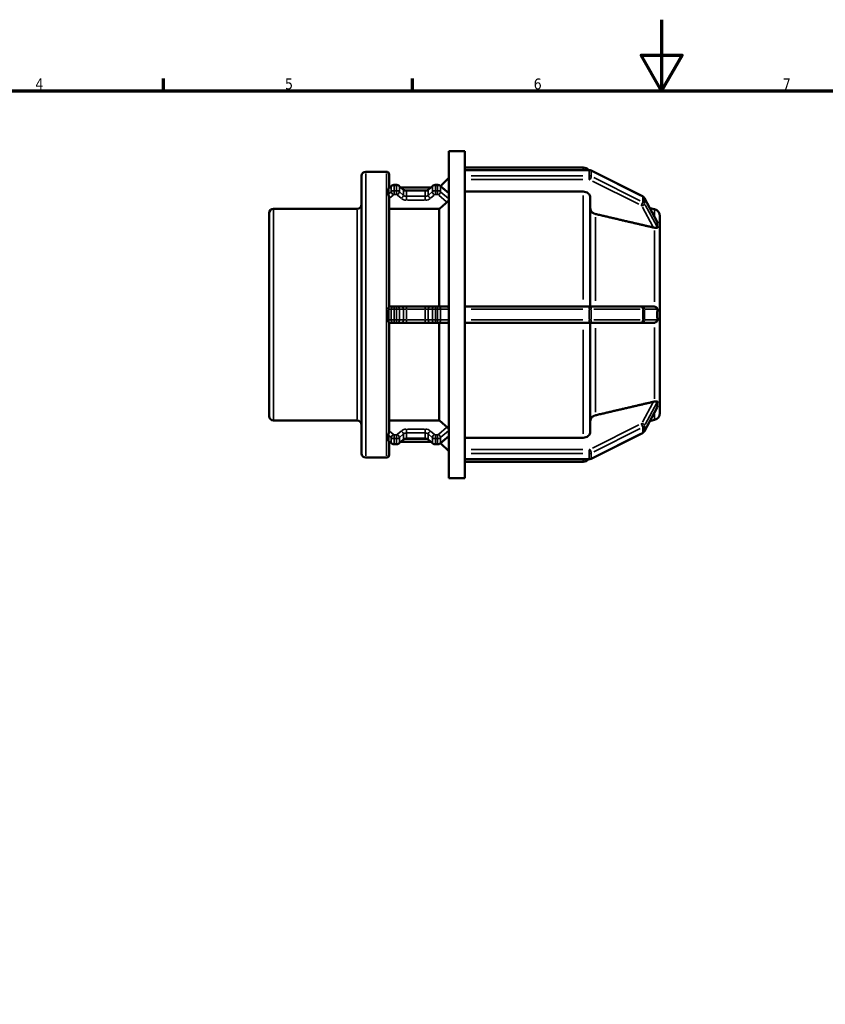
# Model space of a CAD drawing. Header units: millimetres. Extents: x 0 to 903, y 0 to 594.
# Tile 5 of 9: x 240 to 467, y 317 to 594. Entities that reach past the tile are written whole.
import ezdxf

# ---------------------------------------------------------------- set-up
doc = ezdxf.new("R2010")
doc.units = ezdxf.units.MM
for name, color, linetype, lineweight in [('Border (ANSI)', 7, 'Continuous', 70), ('Visible (ANSI)', 7, 'Continuous', 50), ('Visible Narrow (ANSI)', 7, 'Continuous', 35)]:
    doc.layers.add(name, color=color, linetype=linetype, lineweight=lineweight)
doc.styles.add('Note Text (ANSI)', font='tahoma.ttf')

# ---------------------------------------------------------------- blocks, each defined once
blk = doc.blocks.new('Borders Default Border')
at = {"layer": 'Border (ANSI)'}
for p, q in [((280.33, 574), (280.33, 577.45)), ((350.42, 574), (350.42, 577.45))]:
    blk.add_line(p, q, dxfattribs=at)
at = {"layer": 'Border (ANSI)', "flags": 128}
for points in [[(420.5, 594), (420.5, 574), (414.73, 584), (426.27, 584), (420.5, 574)], [(20, 20), (20, 574), (821, 574), (821, 20), (20, 20)]]:
    blk.add_lwpolyline(points, dxfattribs=at)
at = {"layer": 'Border (ANSI)', "char_height": 3.05, "attachment_point": 7, "style": 'Note Text (ANSI)'}
for s, insert in [('4', (244.23, 574.4)), ('5', (314.48, 574.34)), ('6', (384.49, 574.34)), ('7', (454.6, 574.4))]:
    blk.add_mtext(s, dxfattribs=dict(at, insert=insert))

msp = doc.modelspace()

# ---------------------------------------------------------------- linework, layer by layer
at = {"layer": 'Visible (ANSI)'}
for p, q in [((360.63, 464.982), (360.63, 556.982)), ((360.63, 556.982), (365.13, 556.982)), ((365.13, 551.654), (365.13, 556.982)), ((365.13, 552.382), (398.428, 552.382)), ((365.13, 551.677), (400.106, 551.677)), ((365.13, 551.569), (365.13, 551.654)), ((365.13, 550.819), (365.13, 551.569)), ((400.664, 551.546), (415.162, 544.297)), ((336.03, 471.943), (336.03, 550.022)), ((337.23, 551.222), (343.03, 551.222)), ((343.83, 550.422), (343.83, 546.659)), ((358.312, 547.133), (360.63, 549.451)), ((365.13, 550.069), (365.13, 550.819)), ((365.13, 549.929), (365.13, 550.069)), ((365.13, 512.708), (365.13, 549.929)), ((343.617, 546.475), (344.44, 547.188)), ((343.83, 546.751), (343.936, 546.751)), ((345.247, 547.485), (345.857, 547.485)), ((346.664, 547.188), (347.801, 546.203)), ((347.169, 546.751), (355.52, 546.751)), ((354.888, 546.203), (356.025, 547.188)), ((356.832, 547.485), (357.442, 547.485)), ((358.248, 547.188), (360.609, 545.143)), ((343.83, 543.942), (343.83, 513.26)), ((348.692, 545.891), (353.997, 545.891)), ((398.428, 545.63), (365.13, 545.63)), ((400.428, 543.896), (400.428, 513.282)), ((415.669, 543.811), (419.301, 537.123)), ((311.23, 540.789), (334.83, 540.789)), ((357.93, 540.745), (343.83, 540.745)), ((357.93, 513.282), (357.93, 540.745)), ((418.548, 540.627), (417.202, 540.988)), ((310.03, 482.375), (310.03, 539.589)), ((420.03, 538.695), (420.03, 536.132)), ((420.027, 536.137), (420.03, 536.132)), ((420.03, 536.132), (420.03, 534.982)), ((420.03, 534.982), (420.03, 533.832)), ((420.03, 533.832), (420.027, 533.837)), ((420.028, 533.83), (420.03, 533.832)), ((420.03, 533.832), (420.03, 513.282)), ((344.964, 513.282), (343.83, 513.282)), ((344.964, 513.282), (345.247, 513.282)), ((345.857, 513.282), (345.247, 513.282)), ((345.857, 513.282), (346.14, 513.282)), ((347.277, 513.282), (346.14, 513.282)), ((348.692, 513.282), (347.277, 513.282)), ((353.997, 513.282), (348.692, 513.282)), ((355.412, 513.282), (353.997, 513.282)), ((356.549, 513.282), (355.412, 513.282)), ((356.549, 513.282), (356.832, 513.282)), ((357.442, 513.282), (356.832, 513.282)), ((357.442, 513.282), (357.725, 513.282)), ((360.099, 513.282), (357.725, 513.282)), ((400.106, 513.282), (365.13, 513.282)), ((365.13, 512.482), (365.13, 512.708)), ((400.106, 513.282), (400.306, 513.282)), ((414.804, 513.282), (400.306, 513.282)), ((414.804, 513.282), (414.966, 513.282)), ((418.241, 513.282), (414.966, 513.282)), ((420.027, 513.282), (420.03, 513.282)), ((420.03, 513.282), (420.03, 510.982)), ((365.13, 510.982), (365.13, 512.482)), ((365.13, 509.482), (365.13, 510.982)), ((420.03, 510.982), (420.03, 508.682)), ((343.83, 508.705), (343.83, 478.023)), ((343.83, 508.682), (344.964, 508.682)), ((345.247, 508.682), (344.964, 508.682)), ((345.247, 508.682), (345.857, 508.682)), ((346.14, 508.682), (345.857, 508.682)), ((346.14, 508.682), (347.277, 508.682)), ((347.277, 508.682), (348.692, 508.682)), ((348.692, 508.682), (353.997, 508.682)), ((353.997, 508.682), (355.412, 508.682)), ((355.412, 508.682), (356.549, 508.682)), ((356.832, 508.682), (356.549, 508.682)), ((356.832, 508.682), (357.442, 508.682)), ((357.725, 508.682), (357.442, 508.682)), ((357.725, 508.682), (360.099, 508.682)), ((357.93, 481.22), (357.93, 508.682)), ((365.13, 509.257), (365.13, 509.482)), ((365.13, 472.036), (365.13, 509.257)), ((365.13, 508.682), (400.106, 508.682)), ((400.306, 508.682), (400.106, 508.682)), ((400.306, 508.682), (414.804, 508.682)), ((400.428, 508.682), (400.428, 478.069)), ((414.966, 508.682), (414.804, 508.682)), ((414.966, 508.682), (418.241, 508.682)), ((420.03, 508.682), (420.027, 508.682)), ((420.03, 508.682), (420.03, 488.132)), ((420.027, 488.127), (420.03, 488.132)), ((420.03, 488.132), (420.028, 488.135)), ((420.03, 488.132), (420.03, 486.982)), ((420.03, 485.832), (420.027, 485.827)), ((420.03, 486.982), (420.03, 485.832)), ((420.03, 485.832), (420.03, 483.269)), ((419.301, 484.842), (415.669, 478.154)), ((311.23, 481.175), (334.83, 481.175)), ((343.83, 481.22), (357.93, 481.22)), ((418.548, 481.337), (417.202, 480.977)), ((360.609, 476.821), (358.248, 474.777)), ((415.162, 477.668), (400.664, 470.419)), ((344.44, 474.777), (343.617, 475.49)), ((343.83, 475.305), (343.83, 471.543)), ((343.83, 475.214), (343.936, 475.214)), ((345.857, 474.48), (345.247, 474.48)), ((347.801, 475.761), (346.664, 474.777)), ((347.169, 475.214), (355.52, 475.214)), ((353.997, 476.074), (348.692, 476.074)), ((356.025, 474.777), (354.888, 475.761)), ((357.442, 474.48), (356.832, 474.48)), ((358.312, 474.832), (360.63, 472.514)), ((365.13, 476.334), (398.428, 476.334)), ((365.13, 471.895), (365.13, 472.036)), ((365.13, 471.145), (365.13, 471.895)), ((365.13, 470.395), (365.13, 471.145)), ((337.23, 470.743), (343.03, 470.743)), ((365.13, 470.311), (365.13, 470.395)), ((365.13, 464.982), (365.13, 470.311)), ((400.106, 470.288), (365.13, 470.288)), ((365.13, 469.582), (398.428, 469.582)), ((360.63, 464.982), (365.13, 464.982))]:
    msp.add_line(p, q, dxfattribs=at)
for centre, radius, start, end in [((398.428, 550.382), 2, 40.32888, 90), ((337.23, 550.022), 1.2, 90, 180), ((343.03, 550.422), 0.8, 0, 90), ((311.23, 539.589), 1.2, 90, 180), ((334.83, 541.989), 1.2, 270, 0), ((418.03, 538.695), 2, 0, 75), ((311.23, 482.375), 1.2, 180, 270), ((418.03, 483.269), 2, 285, 0), ((334.83, 479.975), 1.2, 0, 90), ((337.23, 471.943), 1.2, 180, 270), ((343.03, 471.543), 0.8, 270, 0), ((398.428, 471.582), 2, 270, 319.67112)]:
    msp.add_arc(centre, radius, start, end, dxfattribs=at)
for points, knots in [([(400.664, 551.546), (400.629, 551.563), (400.593, 551.579), (400.521, 551.607), (400.484, 551.619), (400.41, 551.64), (400.372, 551.649), (400.297, 551.663), (400.259, 551.668), (400.183, 551.675), (400.145, 551.677), (400.106, 551.677)], [1.04719755, 1.04719755, 1.04719755, 1.04719755, 1.15191731, 1.15191731, 1.25663706, 1.25663706, 1.36135682, 1.36135682, 1.46607657, 1.46607657, 1.57079633, 1.57079633, 1.57079633, 1.57079633]), ([(343.581, 546.365), (343.581, 546.372), (343.581, 546.378), (343.581, 546.384), (343.582, 546.394), (343.583, 546.403), (343.589, 546.439), (343.601, 546.461), (343.617, 546.475)], [-0.003864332, -0.003864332, -0.003864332, -0.003864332, 0, 0, 0, 0.00662633, 0.00662633, 0.027283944, 0.027283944, 0.027283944, 0.027283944]), ([(343.581, 544.865), (343.591, 545.129), (343.596, 545.384), (343.596, 545.872), (343.591, 546.119), (343.581, 546.365)], [1.69101742, 1.69101742, 1.69101742, 1.69101742, 1.83729066, 1.83729066, 1.9835639, 1.9835639, 1.9835639, 1.9835639]), ([(345.247, 547.485), (345.19, 547.485), (345.133, 547.481), (345.019, 547.465), (344.962, 547.453), (344.851, 547.422), (344.796, 547.402), (344.689, 547.355), (344.636, 547.327), (344.535, 547.264), (344.487, 547.228), (344.44, 547.188)], [1.57079633, 1.57079633, 1.57079633, 1.57079633, 1.72787596, 1.72787596, 1.88495559, 1.88495559, 2.04203522, 2.04203522, 2.19911486, 2.19911486, 2.35619449, 2.35619449, 2.35619449, 2.35619449]), ([(346.664, 547.188), (346.618, 547.228), (346.569, 547.264), (346.468, 547.327), (346.416, 547.355), (346.308, 547.402), (346.253, 547.422), (346.142, 547.453), (346.086, 547.465), (345.972, 547.481), (345.915, 547.485), (345.857, 547.485)], [0.78539816, 0.78539816, 0.78539816, 0.78539816, 0.9424778, 0.9424778, 1.09955743, 1.09955743, 1.25663706, 1.25663706, 1.41371669, 1.41371669, 1.57079633, 1.57079633, 1.57079633, 1.57079633]), ([(348.692, 545.891), (348.623, 545.891), (348.555, 545.896), (348.42, 545.914), (348.354, 545.928), (348.226, 545.964), (348.165, 545.986), (348.048, 546.038), (347.993, 546.067), (347.891, 546.131), (347.844, 546.166), (347.801, 546.203)], [1.57079633, 1.57079633, 1.57079633, 1.57079633, 1.72787596, 1.72787596, 1.88495559, 1.88495559, 2.04203522, 2.04203522, 2.19911486, 2.19911486, 2.35619449, 2.35619449, 2.35619449, 2.35619449]), ([(354.888, 546.203), (354.845, 546.166), (354.798, 546.131), (354.696, 546.067), (354.641, 546.038), (354.524, 545.986), (354.463, 545.964), (354.335, 545.928), (354.269, 545.914), (354.134, 545.896), (354.066, 545.891), (353.997, 545.891)], [0.78539816, 0.78539816, 0.78539816, 0.78539816, 0.9424778, 0.9424778, 1.09955743, 1.09955743, 1.25663706, 1.25663706, 1.41371669, 1.41371669, 1.57079633, 1.57079633, 1.57079633, 1.57079633]), ([(356.832, 547.485), (356.774, 547.485), (356.717, 547.481), (356.603, 547.465), (356.547, 547.453), (356.436, 547.422), (356.381, 547.402), (356.273, 547.355), (356.221, 547.327), (356.12, 547.264), (356.071, 547.228), (356.025, 547.188)], [1.57079633, 1.57079633, 1.57079633, 1.57079633, 1.72787596, 1.72787596, 1.88495559, 1.88495559, 2.04203522, 2.04203522, 2.19911486, 2.19911486, 2.35619449, 2.35619449, 2.35619449, 2.35619449]), ([(358.248, 547.188), (358.202, 547.228), (358.154, 547.264), (358.052, 547.327), (358, 547.355), (357.893, 547.402), (357.838, 547.422), (357.726, 547.453), (357.67, 547.465), (357.556, 547.481), (357.499, 547.485), (357.442, 547.485)], [0.78539816, 0.78539816, 0.78539816, 0.78539816, 0.9424778, 0.9424778, 1.09955743, 1.09955743, 1.25663706, 1.25663706, 1.41371669, 1.41371669, 1.57079633, 1.57079633, 1.57079633, 1.57079633]), ([(343.83, 543.942), (343.83, 543.964), (343.829, 543.987), (343.82, 544.087), (343.803, 544.164), (343.753, 544.327), (343.72, 544.407), (343.657, 544.561), (343.629, 544.632), (343.593, 544.749), (343.583, 544.797), (343.582, 544.839), (343.581, 544.848), (343.581, 544.857), (343.581, 544.865)], [-0.10828541, -0.10828541, -0.10828541, -0.10828541, -0.10120917, -0.10120917, -0.07702055, -0.07702055, -0.05019423, -0.05019423, -0.02285773, -0.02285773, 0, 0, 0, 0.00487401, 0.00487401, 0.00487401, 0.00487401]), ([(360.63, 543.412), (360.623, 543.383), (360.613, 543.352), (360.573, 543.242), (360.529, 543.155), (360.428, 542.992), (360.364, 542.904), (360.231, 542.75), (360.164, 542.683), (360.099, 542.627)], [0.37844973, 0.37844973, 0.37844973, 0.37844973, 0.39093735, 0.39093735, 0.42138504, 0.42138504, 0.45182464, 0.45182464, 0.47885674, 0.47885674, 0.47885674, 0.47885674]), ([(400.428, 543.896), (400.428, 544.11), (400.37, 544.362), (400.181, 544.758), (400.016, 544.971), (399.667, 545.274), (399.421, 545.417), (398.965, 545.58), (398.675, 545.63), (398.428, 545.63)], [-0.29643508, -0.29643508, -0.29643508, -0.29643508, -0.22222306, -0.22222306, -0.14807942, -0.14807942, -0.07401044, -0.07401044, 0, 0, 0, 0]), ([(415.669, 543.811), (415.645, 543.854), (415.619, 543.896), (415.562, 543.975), (415.531, 544.013), (415.465, 544.082), (415.43, 544.115), (415.358, 544.175), (415.32, 544.203), (415.243, 544.254), (415.203, 544.277), (415.162, 544.297)], [0.43962712, 0.43962712, 0.43962712, 0.43962712, 0.56114121, 0.56114121, 0.68265529, 0.68265529, 0.80416938, 0.80416938, 0.92568347, 0.92568347, 1.04719755, 1.04719755, 1.04719755, 1.04719755]), ([(401.91, 539.299), (401.824, 539.319), (401.74, 539.344), (401.435, 539.454), (401.189, 539.596), (400.84, 539.899), (400.675, 540.113), (400.486, 540.509), (400.428, 540.761), (400.428, 540.976)], [0.64204752, 0.64204752, 0.64204752, 0.64204752, 0.66698762, 0.66698762, 0.74106981, 0.74106981, 0.81525014, 0.81525014, 0.88950204, 0.88950204, 0.88950204, 0.88950204]), ([(418.548, 535.45), (418.454, 535.458), (418.358, 535.474), (418.267, 535.494), (418.258, 535.496), (418.249, 535.498), (418.241, 535.5)], [0.531860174, 0.531860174, 0.531860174, 0.531860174, 0.559986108, 0.559986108, 0.559986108, 0.562714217, 0.562714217, 0.562714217, 0.562714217]), ([(419.335, 535.511), (419.336, 535.506), (419.336, 535.501), (419.335, 535.47), (419.325, 535.452), (419.283, 535.415), (419.238, 535.407), (419.098, 535.401), (418.966, 535.413), (418.722, 535.434), (418.637, 535.442), (418.548, 535.45)], [-0.19283982, -0.19283982, -0.19283982, -0.19283982, -0.18931923, -0.18931923, -0.1707889, -0.1707889, -0.13852683, -0.13852683, -0.0809878, -0.0809878, -0.05282172, -0.05282172, -0.05282172, -0.05282172]), ([(419.301, 537.123), (419.306, 537.113), (419.311, 537.104), (419.328, 537.067), (419.335, 537.043), (419.336, 537.018), (419.336, 537.015), (419.335, 537.011)], [-0.220401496, -0.220401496, -0.220401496, -0.220401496, -0.214859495, -0.214859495, -0.197439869, -0.197439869, -0.194289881, -0.194289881, -0.194289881, -0.194289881]), ([(419.335, 537.011), (419.315, 536.792), (419.305, 536.554), (419.305, 536.317), (419.305, 536.079), (419.315, 535.807), (419.335, 535.511)], [1.8544467, 1.8544467, 1.8544467, 1.8544467, 1.99701763, 1.99701763, 1.99701763, 2.13958856, 2.13958856, 2.13958856, 2.13958856]), ([(343.581, 512.482), (343.581, 512.495), (343.581, 512.508), (343.581, 512.521), (343.583, 512.62), (343.598, 512.716), (343.646, 512.889), (343.676, 512.965), (343.737, 513.088), (343.766, 513.137), (343.812, 513.214), (343.827, 513.24), (343.83, 513.257), (343.83, 513.259), (343.83, 513.26)], [-0.003867, -0.003867, -0.003867, -0.003867, 0, 0, 0, 0.02966607, 0.02966607, 0.05706231, 0.05706231, 0.08199214, 0.08199214, 0.10851765, 0.10851765, 0.11082926, 0.11082926, 0.11082926, 0.11082926]), ([(360.099, 513.282), (360.164, 513.282), (360.231, 513.266), (360.364, 513.196), (360.428, 513.137), (360.529, 512.999), (360.573, 512.91), (360.613, 512.772), (360.623, 512.73), (360.63, 512.687)], [0.0034075, 0.0034075, 0.0034075, 0.0034075, 0.0304396, 0.0304396, 0.06087919, 0.06087919, 0.09132689, 0.09132689, 0.10381451, 0.10381451, 0.10381451, 0.10381451]), ([(418.241, 513.282), (418.249, 513.282), (418.258, 513.282), (418.267, 513.282), (418.358, 513.28), (418.454, 513.268), (418.548, 513.244)], [0.557257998, 0.557257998, 0.557257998, 0.557257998, 0.559986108, 0.559986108, 0.559986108, 0.588112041, 0.588112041, 0.588112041, 0.588112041]), ([(418.548, 513.244), (418.596, 513.232), (418.644, 513.216), (418.855, 513.136), (418.994, 513.046), (419.167, 512.888), (419.224, 512.82), (419.289, 512.706), (419.31, 512.658), (419.333, 512.567), (419.337, 512.525), (419.335, 512.482)], [-0.33520412, -0.33520412, -0.33520412, -0.33520412, -0.32053246, -0.32053246, -0.26874635, -0.26874635, -0.23421255, -0.23421255, -0.21316669, -0.21316669, -0.19621081, -0.19621081, -0.19621081, -0.19621081]), ([(343.581, 509.482), (343.591, 509.993), (343.596, 510.495), (343.596, 511.47), (343.591, 511.972), (343.581, 512.482)], [1.69101742, 1.69101742, 1.69101742, 1.69101742, 1.83729066, 1.83729066, 1.9835639, 1.9835639, 1.9835639, 1.9835639]), ([(419.335, 512.482), (419.315, 511.967), (419.305, 511.458), (419.305, 510.982), (419.305, 510.507), (419.315, 509.997), (419.335, 509.482)], [1.8544467, 1.8544467, 1.8544467, 1.8544467, 1.99701763, 1.99701763, 1.99701763, 2.13958856, 2.13958856, 2.13958856, 2.13958856]), ([(343.83, 508.705), (343.83, 508.717), (343.821, 508.735), (343.785, 508.796), (343.757, 508.841), (343.692, 508.964), (343.657, 509.043), (343.603, 509.222), (343.584, 509.325), (343.582, 509.434), (343.581, 509.45), (343.581, 509.466), (343.581, 509.482)], [-0.11474314, -0.11474314, -0.11474314, -0.11474314, -0.09209531, -0.09209531, -0.06431194, -0.06431194, -0.03272166, -0.03272166, 0, 0, 0, 0.00488023, 0.00488023, 0.00488023, 0.00488023]), ([(360.63, 509.277), (360.623, 509.235), (360.613, 509.193), (360.573, 509.055), (360.529, 508.966), (360.428, 508.828), (360.364, 508.769), (360.231, 508.699), (360.164, 508.682), (360.099, 508.682)], [0.37844973, 0.37844973, 0.37844973, 0.37844973, 0.39093735, 0.39093735, 0.42138504, 0.42138504, 0.45182464, 0.45182464, 0.47885674, 0.47885674, 0.47885674, 0.47885674]), ([(418.548, 508.72), (418.454, 508.696), (418.358, 508.684), (418.267, 508.683), (418.258, 508.682), (418.249, 508.682), (418.241, 508.682)], [0.531860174, 0.531860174, 0.531860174, 0.531860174, 0.559986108, 0.559986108, 0.559986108, 0.562714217, 0.562714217, 0.562714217, 0.562714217]), ([(419.335, 509.482), (419.336, 509.466), (419.336, 509.449), (419.331, 509.382), (419.319, 509.334), (419.272, 509.219), (419.229, 509.154), (419.09, 508.993), (418.957, 508.888), (418.715, 508.772), (418.633, 508.742), (418.548, 508.72)], [-0.19708256, -0.19708256, -0.19708256, -0.19708256, -0.19040298, -0.19040298, -0.17046078, -0.17046078, -0.1395704, -0.1395704, -0.08055666, -0.08055666, -0.05315313, -0.05315313, -0.05315313, -0.05315313]), ([(418.241, 486.465), (418.249, 486.467), (418.258, 486.469), (418.267, 486.471), (418.358, 486.491), (418.454, 486.507), (418.548, 486.515)], [0.557257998, 0.557257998, 0.557257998, 0.557257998, 0.559986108, 0.559986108, 0.559986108, 0.588112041, 0.588112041, 0.588112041, 0.588112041]), ([(418.548, 486.515), (418.593, 486.519), (418.637, 486.523), (418.847, 486.541), (418.987, 486.555), (419.161, 486.562), (419.217, 486.561), (419.283, 486.544), (419.305, 486.534), (419.331, 486.502), (419.337, 486.483), (419.336, 486.457), (419.336, 486.455), (419.335, 486.453)], [-0.3436428, -0.3436428, -0.3436428, -0.3436428, -0.32937153, -0.32937153, -0.27437857, -0.27437857, -0.23880386, -0.23880386, -0.21650447, -0.21650447, -0.19781389, -0.19781389, -0.19651848, -0.19651848, -0.19651848, -0.19651848]), ([(419.335, 486.453), (419.315, 486.157), (419.305, 485.886), (419.305, 485.648), (419.305, 485.41), (419.315, 485.172), (419.335, 484.953)], [-0.14257093, -0.14257093, -0.14257093, -0.14257093, 0, 0, 0, 0.14257093, 0.14257093, 0.14257093, 0.14257093]), ([(400.428, 480.989), (400.428, 481.203), (400.486, 481.456), (400.675, 481.852), (400.84, 482.065), (401.189, 482.368), (401.435, 482.511), (401.74, 482.62), (401.824, 482.645), (401.91, 482.666)], [0.29648154, 0.29648154, 0.29648154, 0.29648154, 0.37073344, 0.37073344, 0.44491377, 0.44491377, 0.51899596, 0.51899596, 0.54393606, 0.54393606, 0.54393606, 0.54393606]), ([(419.335, 484.953), (419.336, 484.949), (419.336, 484.945), (419.334, 484.917), (419.325, 484.889), (419.307, 484.852), (419.304, 484.847), (419.301, 484.842)], [-0.194581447, -0.194581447, -0.194581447, -0.194581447, -0.190607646, -0.190607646, -0.171769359, -0.171769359, -0.168763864, -0.168763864, -0.168763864, -0.168763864]), ([(343.581, 477.099), (343.581, 477.106), (343.581, 477.113), (343.581, 477.12), (343.582, 477.132), (343.583, 477.146), (343.591, 477.206), (343.605, 477.259), (343.651, 477.39), (343.685, 477.469), (343.749, 477.633), (343.779, 477.714), (343.819, 477.874), (343.83, 477.949), (343.83, 478.023)], [-0.00386573, -0.00386573, -0.00386573, -0.00386573, 0, 0, 0, 0.00695243, 0.00695243, 0.03070207, 0.03070207, 0.06004973, 0.06004973, 0.08645941, 0.08645941, 0.11040273, 0.11040273, 0.11040273, 0.11040273]), ([(343.581, 475.599), (343.591, 475.846), (343.596, 476.093), (343.596, 476.581), (343.591, 476.836), (343.581, 477.099)], [1.69101742, 1.69101742, 1.69101742, 1.69101742, 1.83729066, 1.83729066, 1.9835639, 1.9835639, 1.9835639, 1.9835639]), ([(360.099, 479.338), (360.164, 479.282), (360.231, 479.214), (360.364, 479.061), (360.428, 478.973), (360.529, 478.809), (360.573, 478.723), (360.613, 478.613), (360.623, 478.582), (360.63, 478.553)], [0.0034075, 0.0034075, 0.0034075, 0.0034075, 0.0304396, 0.0304396, 0.06087919, 0.06087919, 0.09132689, 0.09132689, 0.10381451, 0.10381451, 0.10381451, 0.10381451]), ([(398.428, 476.334), (398.675, 476.334), (398.965, 476.384), (399.421, 476.548), (399.667, 476.691), (400.016, 476.993), (400.181, 477.207), (400.37, 477.603), (400.428, 477.855), (400.428, 478.069)], [0, 0, 0, 0, 0.07401044, 0.07401044, 0.14807942, 0.14807942, 0.22222306, 0.22222306, 0.29643508, 0.29643508, 0.29643508, 0.29643508]), ([(415.162, 477.668), (415.203, 477.688), (415.243, 477.711), (415.32, 477.762), (415.358, 477.789), (415.43, 477.85), (415.465, 477.882), (415.531, 477.952), (415.562, 477.989), (415.619, 478.069), (415.645, 478.11), (415.669, 478.154)], [5.23598776, 5.23598776, 5.23598776, 5.23598776, 5.35750184, 5.35750184, 5.47901593, 5.47901593, 5.60053001, 5.60053001, 5.7220441, 5.7220441, 5.84355819, 5.84355819, 5.84355819, 5.84355819]), ([(343.617, 475.49), (343.615, 475.492), (343.613, 475.494), (343.594, 475.514), (343.583, 475.542), (343.582, 475.577), (343.581, 475.584), (343.581, 475.591), (343.581, 475.599)], [-0.026215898, -0.026215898, -0.026215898, -0.026215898, -0.023493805, -0.023493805, 0, 0, 0, 0.00487329, 0.00487329, 0.00487329, 0.00487329]), ([(344.44, 474.777), (344.487, 474.737), (344.535, 474.701), (344.636, 474.637), (344.689, 474.61), (344.796, 474.562), (344.851, 474.543), (344.962, 474.511), (345.019, 474.499), (345.133, 474.484), (345.19, 474.48), (345.247, 474.48)], [3.92699082, 3.92699082, 3.92699082, 3.92699082, 4.08407045, 4.08407045, 4.24115008, 4.24115008, 4.39822972, 4.39822972, 4.55530935, 4.55530935, 4.71238898, 4.71238898, 4.71238898, 4.71238898]), ([(345.857, 474.48), (345.915, 474.48), (345.972, 474.484), (346.086, 474.499), (346.142, 474.511), (346.253, 474.543), (346.308, 474.562), (346.416, 474.61), (346.468, 474.637), (346.569, 474.701), (346.618, 474.737), (346.664, 474.777)], [4.71238898, 4.71238898, 4.71238898, 4.71238898, 4.86946861, 4.86946861, 5.02654825, 5.02654825, 5.18362788, 5.18362788, 5.34070751, 5.34070751, 5.49778714, 5.49778714, 5.49778714, 5.49778714]), ([(347.801, 475.761), (347.844, 475.798), (347.891, 475.833), (347.993, 475.898), (348.048, 475.927), (348.165, 475.979), (348.226, 476.001), (348.354, 476.037), (348.42, 476.05), (348.555, 476.069), (348.623, 476.074), (348.692, 476.074)], [3.92699082, 3.92699082, 3.92699082, 3.92699082, 4.08407045, 4.08407045, 4.24115008, 4.24115008, 4.39822972, 4.39822972, 4.55530935, 4.55530935, 4.71238898, 4.71238898, 4.71238898, 4.71238898]), ([(353.997, 476.074), (354.066, 476.074), (354.134, 476.069), (354.269, 476.05), (354.335, 476.037), (354.463, 476.001), (354.524, 475.979), (354.641, 475.927), (354.696, 475.898), (354.798, 475.833), (354.845, 475.798), (354.888, 475.761)], [4.71238898, 4.71238898, 4.71238898, 4.71238898, 4.86946861, 4.86946861, 5.02654825, 5.02654825, 5.18362788, 5.18362788, 5.34070751, 5.34070751, 5.49778714, 5.49778714, 5.49778714, 5.49778714]), ([(356.025, 474.777), (356.071, 474.737), (356.12, 474.701), (356.221, 474.637), (356.273, 474.61), (356.381, 474.562), (356.436, 474.543), (356.547, 474.511), (356.603, 474.499), (356.717, 474.484), (356.774, 474.48), (356.832, 474.48)], [3.92699082, 3.92699082, 3.92699082, 3.92699082, 4.08407045, 4.08407045, 4.24115008, 4.24115008, 4.39822972, 4.39822972, 4.55530935, 4.55530935, 4.71238898, 4.71238898, 4.71238898, 4.71238898]), ([(357.442, 474.48), (357.499, 474.48), (357.556, 474.484), (357.67, 474.499), (357.726, 474.511), (357.838, 474.543), (357.893, 474.562), (358, 474.61), (358.052, 474.637), (358.154, 474.701), (358.202, 474.737), (358.248, 474.777)], [4.71238898, 4.71238898, 4.71238898, 4.71238898, 4.86946861, 4.86946861, 5.02654825, 5.02654825, 5.18362788, 5.18362788, 5.34070751, 5.34070751, 5.49778714, 5.49778714, 5.49778714, 5.49778714]), ([(400.106, 470.288), (400.145, 470.288), (400.183, 470.29), (400.259, 470.297), (400.297, 470.302), (400.372, 470.316), (400.41, 470.324), (400.484, 470.345), (400.521, 470.357), (400.593, 470.385), (400.629, 470.401), (400.664, 470.419)], [4.71238898, 4.71238898, 4.71238898, 4.71238898, 4.81710874, 4.81710874, 4.92182849, 4.92182849, 5.02654825, 5.02654825, 5.131268, 5.131268, 5.23598776, 5.23598776, 5.23598776, 5.23598776])]:
    msp.add_open_spline(points, degree=3, knots=knots, dxfattribs=at)
for points in [[(360.609, 545.143), (360.618, 545.136), (360.625, 545.127), (360.63, 545.117)], [(420.03, 534.982), (420.03, 535.347), (420.031, 535.739), (420.027, 536.137)], [(420.027, 533.837), (420.031, 534.221), (420.03, 534.618), (420.03, 534.982)], [(420.028, 533.83), (420.028, 533.832), (420.028, 533.835), (420.027, 533.837)], [(420.03, 510.982), (420.03, 511.71), (420.031, 512.5), (420.027, 513.282)], [(420.027, 508.682), (420.031, 509.464), (420.03, 510.254), (420.03, 510.982)], [(420.027, 488.127), (420.028, 488.13), (420.028, 488.133), (420.028, 488.135)], [(420.03, 486.982), (420.03, 487.346), (420.031, 487.743), (420.027, 488.127)], [(420.027, 485.827), (420.031, 486.225), (420.03, 486.618), (420.03, 486.982)], [(360.63, 476.848), (360.625, 476.837), (360.618, 476.828), (360.609, 476.821)]]:
    msp.add_open_spline(points, degree=3, dxfattribs=at)
for points, weights in [([(360.099, 542.627), (358.983, 541.658), (357.93, 540.745)], [1.00020529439, 1.00053774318, 1]), ([(418.241, 535.5), (410.638, 537.269), (401.91, 539.299)], [1.00009605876, 1.0024185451, 1]), ([(401.91, 482.666), (410.638, 484.696), (418.241, 486.465)], [1, 1.00241854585, 1.00009605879]), ([(357.93, 481.22), (358.983, 480.307), (360.099, 479.338)], [1, 1.00053774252, 1.00020529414])]:
    msp.add_rational_spline(points, weights, degree=2, dxfattribs=at)
at = {"layer": 'Visible Narrow (ANSI)'}
for p, q in [((366.879, 551.569), (398.358, 551.569)), ((398.428, 551.745), (398.428, 552.381)), ((400.106, 551.676), (400.106, 551.58)), ((400.106, 551.494), (400.106, 550.144)), ((337.23, 550.726), (337.23, 471.238)), ((343.03, 471.238), (343.03, 550.726)), ((398.358, 550.069), (366.879, 550.069)), ((366.879, 548.977), (398.358, 548.977)), ((400.106, 549.032), (400.106, 550.036)), ((400.706, 550.005), (400.706, 551.355)), ((401.431, 551.068), (414.479, 544.544)), ((414.479, 543.044), (401.431, 549.568)), ((343.622, 546.401), (344.358, 547.038)), ((344.399, 546.998), (344.399, 545.648)), ((345.247, 547.484), (345.247, 547.388)), ((345.247, 545.952), (345.247, 547.302)), ((345.278, 547.377), (345.827, 547.377)), ((345.857, 547.484), (345.857, 547.388)), ((345.857, 547.302), (345.857, 545.952)), ((346.706, 545.648), (346.706, 546.998)), ((346.763, 547.024), (347.786, 546.138)), ((347.843, 546.013), (347.843, 544.663)), ((354.846, 544.663), (354.846, 546.013)), ((354.903, 546.138), (355.926, 547.024)), ((355.983, 546.998), (355.983, 545.648)), ((356.832, 547.484), (356.832, 547.388)), ((356.832, 545.952), (356.832, 547.302)), ((356.862, 547.377), (357.411, 547.377)), ((357.442, 547.484), (357.442, 547.388)), ((357.442, 547.302), (357.442, 545.952)), ((358.29, 545.648), (358.29, 546.998)), ((358.407, 546.972), (360.513, 545.148)), ((401.031, 548.568), (414.079, 542.044)), ((344.358, 545.538), (343.622, 544.901)), ((343.887, 543.75), (344.907, 544.634)), ((345.247, 544.84), (345.247, 545.844)), ((345.827, 545.877), (345.278, 545.877)), ((345.278, 544.785), (345.827, 544.785)), ((345.857, 544.84), (345.857, 545.844)), ((346.197, 544.634), (347.22, 543.748)), ((347.786, 544.638), (346.763, 545.524)), ((348.692, 545.891), (348.692, 545.794)), ((348.692, 544.359), (348.692, 545.709)), ((348.692, 543.247), (348.692, 544.25)), ((348.957, 545.784), (353.732, 545.784)), ((353.732, 544.284), (348.957, 544.284)), ((348.957, 543.191), (353.732, 543.191)), ((353.997, 545.891), (353.997, 545.794)), ((353.997, 545.709), (353.997, 544.359)), ((353.997, 543.247), (353.997, 544.25)), ((355.926, 545.524), (354.903, 544.638)), ((355.468, 543.748), (356.492, 544.634)), ((356.832, 544.84), (356.832, 545.844)), ((357.411, 545.877), (356.862, 545.877)), ((356.862, 544.785), (357.411, 544.785)), ((357.442, 544.84), (357.442, 545.844)), ((357.843, 544.58), (359.98, 542.73)), ((360.513, 543.648), (358.407, 545.472)), ((398.428, 515.214), (398.428, 544.532)), ((415.204, 544.106), (415.204, 542.756)), ((415.69, 542.299), (415.69, 543.649)), ((415.872, 543.388), (419.153, 537.347)), ((311.23, 540.422), (311.23, 481.542)), ((334.83, 481.542), (334.83, 540.422)), ((415.13, 541.227), (418.077, 535.801)), ((419.153, 535.847), (415.872, 541.888)), ((418.548, 538.715), (418.548, 540.622)), ((401.91, 538.403), (401.91, 514.831)), ((418.548, 514.563), (418.548, 534.677)), ((345.247, 513.28), (345.247, 512.545)), ((345.857, 513.28), (345.857, 512.545)), ((348.692, 513.28), (348.692, 512.545)), ((353.997, 513.28), (353.997, 512.545)), ((356.832, 513.28), (356.832, 512.545)), ((357.442, 513.28), (357.442, 512.545)), ((400.106, 513.28), (400.106, 512.545)), ((343.622, 512.482), (344.358, 512.482)), ((344.399, 512.332), (344.399, 509.632)), ((345.2, 512.482), (344.432, 512.482)), ((345.247, 509.632), (345.247, 512.332)), ((345.278, 512.482), (345.827, 512.482)), ((345.857, 512.332), (345.857, 509.632)), ((346.672, 512.482), (345.905, 512.482)), ((346.706, 509.632), (346.706, 512.332)), ((346.763, 512.482), (347.786, 512.482)), ((347.843, 512.332), (347.843, 509.632)), ((347.877, 512.482), (348.644, 512.482)), ((348.692, 509.632), (348.692, 512.332)), ((348.957, 512.482), (353.732, 512.482)), ((353.997, 512.332), (353.997, 509.632)), ((354.045, 512.482), (354.812, 512.482)), ((354.846, 509.632), (354.846, 512.332)), ((354.903, 512.482), (355.926, 512.482)), ((355.983, 512.332), (355.983, 509.632)), ((356.784, 512.482), (356.017, 512.482)), ((356.832, 509.632), (356.832, 512.332)), ((356.862, 512.482), (357.411, 512.482)), ((357.442, 512.332), (357.442, 509.632)), ((358.256, 512.482), (357.489, 512.482)), ((358.29, 509.632), (358.29, 512.332)), ((358.407, 512.482), (360.513, 512.482)), ((366.879, 512.482), (398.358, 512.482)), ((400.106, 512.332), (400.106, 509.632)), ((400.679, 512.482), (400.138, 512.482)), ((400.706, 509.632), (400.706, 512.332)), ((401.431, 512.482), (414.479, 512.482)), ((415.204, 512.332), (415.204, 509.632)), ((415.674, 512.482), (415.235, 512.482)), ((415.69, 509.632), (415.69, 512.332)), ((415.872, 512.482), (419.153, 512.482)), ((344.358, 509.482), (343.622, 509.482)), ((344.432, 509.482), (345.2, 509.482)), ((345.247, 508.685), (345.247, 509.42)), ((345.827, 509.482), (345.278, 509.482)), ((345.857, 508.685), (345.857, 509.42)), ((345.905, 509.482), (346.672, 509.482)), ((347.786, 509.482), (346.763, 509.482)), ((348.644, 509.482), (347.877, 509.482)), ((348.692, 508.685), (348.692, 509.42)), ((353.732, 509.482), (348.957, 509.482)), ((353.997, 508.685), (353.997, 509.42)), ((354.812, 509.482), (354.045, 509.482)), ((355.926, 509.482), (354.903, 509.482)), ((356.017, 509.482), (356.784, 509.482)), ((356.832, 508.685), (356.832, 509.42)), ((357.411, 509.482), (356.862, 509.482)), ((357.442, 508.685), (357.442, 509.42)), ((357.489, 509.482), (358.256, 509.482)), ((360.513, 509.482), (358.407, 509.482)), ((398.358, 509.482), (366.879, 509.482)), ((400.106, 508.685), (400.106, 509.42)), ((400.138, 509.482), (400.679, 509.482)), ((414.479, 509.482), (401.431, 509.482)), ((415.235, 509.482), (415.674, 509.482)), ((419.153, 509.482), (415.872, 509.482)), ((418.548, 487.288), (418.548, 507.401)), ((398.428, 477.432), (398.428, 506.751)), ((401.91, 507.133), (401.91, 483.562)), ((418.077, 486.164), (415.13, 480.737)), ((415.872, 480.077), (419.153, 486.118)), ((419.153, 484.618), (415.872, 478.577)), ((418.548, 481.343), (418.548, 483.25)), ((414.079, 479.921), (401.031, 473.397)), ((415.69, 478.316), (415.69, 479.666)), ((343.622, 477.064), (344.358, 476.427)), ((344.907, 477.331), (343.887, 478.215)), ((345.247, 477.124), (345.247, 476.121)), ((345.827, 477.18), (345.278, 477.18)), ((345.857, 477.124), (345.857, 476.121)), ((347.22, 478.217), (346.197, 477.331)), ((346.763, 476.441), (347.786, 477.327)), ((347.843, 477.301), (347.843, 475.951)), ((348.692, 478.718), (348.692, 477.714)), ((348.692, 476.256), (348.692, 477.606)), ((353.732, 478.774), (348.957, 478.774)), ((348.957, 477.681), (353.732, 477.681)), ((353.997, 478.718), (353.997, 477.714)), ((353.997, 477.606), (353.997, 476.256)), ((354.846, 475.951), (354.846, 477.301)), ((354.903, 477.327), (355.926, 476.441)), ((356.492, 477.331), (355.468, 478.217)), ((356.832, 477.124), (356.832, 476.121)), ((357.411, 477.18), (356.862, 477.18)), ((357.442, 477.124), (357.442, 476.121)), ((359.98, 479.235), (357.843, 477.384)), ((358.407, 476.493), (360.513, 478.316)), ((360.513, 476.816), (358.407, 474.993)), ((401.431, 472.397), (414.479, 478.921)), ((414.479, 477.421), (401.431, 470.897)), ((415.204, 479.208), (415.204, 477.858)), ((344.358, 474.927), (343.622, 475.564)), ((344.399, 476.317), (344.399, 474.967)), ((345.247, 474.662), (345.247, 476.012)), ((345.247, 474.48), (345.247, 474.577)), ((345.278, 476.087), (345.827, 476.087)), ((345.827, 474.587), (345.278, 474.587)), ((345.857, 476.012), (345.857, 474.662)), ((345.857, 474.48), (345.857, 474.577)), ((346.706, 474.967), (346.706, 476.317)), ((347.786, 475.827), (346.763, 474.941)), ((348.692, 476.074), (348.692, 476.17)), ((353.732, 476.181), (348.957, 476.181)), ((353.997, 476.074), (353.997, 476.17)), ((355.926, 474.941), (354.903, 475.827)), ((355.983, 476.317), (355.983, 474.967)), ((356.832, 474.662), (356.832, 476.012)), ((356.832, 474.48), (356.832, 474.577)), ((356.862, 476.087), (357.411, 476.087)), ((357.411, 474.587), (356.862, 474.587)), ((357.442, 476.012), (357.442, 474.662)), ((357.442, 474.48), (357.442, 474.577)), ((358.29, 474.967), (358.29, 476.317)), ((398.358, 472.988), (366.879, 472.988)), ((366.879, 471.895), (398.358, 471.895)), ((400.106, 472.932), (400.106, 471.929)), ((400.106, 471.82), (400.106, 470.47)), ((400.706, 470.609), (400.706, 471.959)), ((398.358, 470.395), (366.879, 470.395)), ((398.428, 469.584), (398.428, 470.219)), ((400.106, 470.288), (400.106, 470.385))]:
    msp.add_line(p, q, dxfattribs=at)
for centre, major_axis, ratio, start_param, end_param in [((400.106, 550.53), (1.2, 0), 0.8660254, 1.0733775, 1.5446164), ((400.306, 550.83), (0.358, 0.716), 0.25, 5.8427201, 6.2600029), ((400.106, 548.63), (0.4, 0), 0.8660254, 1.0733775, 1.5446164), ((400.106, 549.03), (-1.2, 0), 0.8660254, 4.2149701, 4.686209), ((400.306, 549.33), (-0.358, -0.716), 0.25, 1.1856885, 2.5994052), ((344.964, 546.583), (-0.524, 0.605), 0.3535534, 0.0193798, 0.3682169), ((345.247, 546.338), (1.2, 0), 0.8660254, 1.6100662, 2.3169246), ((345.857, 546.338), (1.2, 0), 0.8660254, 0.8246681, 1.5315264), ((346.14, 546.583), (0.524, 0.605), 0.3535534, 5.9149685, 6.2638055), ((347.277, 545.598), (0.524, 0.605), 0.3535534, 5.9149685, 6.2638055), ((348.692, 546.823), (1.2, 0), 0.8660254, 3.9662607, 4.6731191), ((353.997, 546.823), (1.2, 0), 0.8660254, 4.7516589, 5.4585172), ((355.412, 545.598), (-0.524, 0.605), 0.3535534, 0.0193798, 0.3682169), ((356.549, 546.583), (-0.524, 0.605), 0.3535534, 0.0193798, 0.3682169), ((356.832, 546.338), (1.2, 0), 0.8660254, 1.6100662, 2.3169246), ((357.442, 546.338), (1.2, 0), 0.8660254, 0.8246681, 1.5315264), ((357.725, 546.583), (0.524, 0.605), 0.3535534, 5.9149685, 6.2638055), ((344.964, 545.083), (-0.524, 0.605), 0.3535534, 0.4661365, 1.8798532), ((345.247, 544.838), (-1.2, 0), 0.8660254, 4.7516589, 5.4585172), ((345.247, 544.438), (0.4, 0), 0.8660254, 1.6100662, 2.3169246), ((345.857, 544.438), (0.4, 0), 0.8660254, 0.8246681, 1.5315264), ((345.857, 544.838), (-1.2, 0), 0.8660254, 3.9662607, 4.6731191), ((346.14, 545.083), (0.524, 0.605), 0.3535534, 4.4033321, 5.8170488), ((347.277, 544.098), (0.524, 0.605), 0.3535534, 4.4033321, 5.8170488), ((348.692, 544.923), (2, 0), 0.8660254, 3.9662607, 4.6731191), ((348.692, 545.323), (-1.2, 0), 0.8660254, 0.8246681, 1.5315264), ((353.997, 545.323), (-1.2, 0), 0.8660254, 1.6100662, 2.3169246), ((353.997, 544.923), (2, 0), 0.8660254, 4.7516589, 5.4585172), ((355.412, 544.098), (-0.524, 0.605), 0.3535534, 0.4661365, 1.8798532), ((356.549, 545.083), (-0.524, 0.605), 0.3535534, 0.4661365, 1.8798532), ((356.832, 544.838), (-1.2, 0), 0.8660254, 4.7516589, 5.4585172), ((356.832, 544.438), (0.4, 0), 0.8660254, 1.6100662, 2.3169246), ((357.442, 544.438), (0.4, 0), 0.8660254, 0.8246681, 1.5315264), ((357.442, 544.838), (-1.2, 0), 0.8660254, 3.9662607, 4.6731191), ((357.725, 545.083), (0.524, 0.605), 0.3535534, 4.4033321, 5.8170488), ((414.804, 543.581), (0.358, 0.716), 0.25, 5.8427201, 6.2600029), ((414.604, 543.281), (1.2, 0), 0.8660254, 0.4700056, 1.016819), ((414.966, 543.429), (0.703, 0.382), 0.4524552, 6.0542849, 6.2711379), ((414.604, 541.381), (0.4, 0), 0.8660254, 0.4700056, 1.016819), ((414.804, 542.081), (-0.358, -0.716), 0.25, 1.1856885, 2.5994052), ((414.966, 541.929), (0.703, 0.382), 0.4524552, 4.549981, 5.9636977), ((414.604, 541.781), (-1.2, 0), 0.8660254, 3.6115983, 4.1584117), ((344.964, 512.482), (0, 0.8), 0.7071068, 0.0785398, 1.4922565), ((346.14, 512.482), (0, 0.8), 0.7071068, 4.7909288, 6.2046455), ((347.277, 512.482), (0, 0.8), 0.7071068, 4.7909288, 6.2046455), ((355.412, 512.482), (0, 0.8), 0.7071068, 0.0785398, 1.4922565), ((356.549, 512.482), (0, 0.8), 0.7071068, 0.0785398, 1.4922565), ((357.725, 512.482), (0, 0.8), 0.7071068, 4.7909288, 6.2046455), ((400.306, 512.482), (0, 0.8), 0.5, 4.7909288, 6.2046455), ((414.804, 512.482), (0, 0.8), 0.5, 4.7909288, 6.2046455), ((414.966, 512.482), (0, 0.8), 0.9049104, 4.7909288, 6.2046455), ((344.964, 509.482), (0, -0.8), 0.7071068, 4.7909288, 6.2046455), ((346.14, 509.482), (0, -0.8), 0.7071068, 0.0785398, 1.4922565), ((347.277, 509.482), (0, -0.8), 0.7071068, 0.0785398, 1.4922565), ((355.412, 509.482), (0, -0.8), 0.7071068, 4.7909288, 6.2046455), ((356.549, 509.482), (0, -0.8), 0.7071068, 4.7909288, 6.2046455), ((357.725, 509.482), (0, -0.8), 0.7071068, 0.0785398, 1.4922565), ((400.306, 509.482), (0, -0.8), 0.5, 0.0785398, 1.4922565), ((414.804, 509.482), (0, -0.8), 0.5, 0.0785398, 1.4922565), ((414.966, 509.482), (0, -0.8), 0.9049104, 0.0785398, 1.4922565), ((414.604, 480.583), (-0.4, 0), 0.8660254, 2.1247736, 2.671587), ((414.804, 479.883), (-0.358, 0.716), 0.25, 3.6837801, 5.0974968), ((414.966, 480.036), (0.703, -0.382), 0.4524552, 0.3194876, 1.7332043), ((414.604, 480.183), (1.2, 0), 0.8660254, 5.2663663, 5.8131797), ((344.964, 476.881), (-0.524, -0.605), 0.3535534, 4.4033321, 5.8170488), ((345.247, 477.526), (-0.4, 0), 0.8660254, 0.8246681, 1.5315264), ((345.857, 477.526), (-0.4, 0), 0.8660254, 1.6100662, 2.3169246), ((346.14, 476.881), (0.524, -0.605), 0.3535534, 0.4661365, 1.8798532), ((347.277, 477.866), (0.524, -0.605), 0.3535534, 0.4661365, 1.8798532), ((348.692, 477.041), (-2, 0), 0.8660254, 4.7516589, 5.4585172), ((348.692, 476.641), (1.2, 0), 0.8660254, 1.6100662, 2.3169246), ((353.997, 476.641), (1.2, 0), 0.8660254, 0.8246681, 1.5315264), ((353.997, 477.041), (-2, 0), 0.8660254, 3.9662607, 4.6731191), ((355.412, 477.866), (-0.524, -0.605), 0.3535534, 4.4033321, 5.8170488), ((356.549, 476.881), (-0.524, -0.605), 0.3535534, 4.4033321, 5.8170488), ((356.832, 477.526), (-0.4, 0), 0.8660254, 0.8246681, 1.5315264), ((357.442, 477.526), (-0.4, 0), 0.8660254, 1.6100662, 2.3169246), ((357.725, 476.881), (0.524, -0.605), 0.3535534, 0.4661365, 1.8798532), ((414.804, 478.383), (0.358, -0.716), 0.25, 0.0231824, 0.4404652), ((414.604, 478.683), (-1.2, 0), 0.8660254, 2.1247736, 2.671587), ((414.966, 478.536), (0.703, -0.382), 0.4524552, 0.0120474, 0.2289004), ((344.964, 475.381), (-0.524, -0.605), 0.3535534, 5.9149685, 6.2638055), ((345.247, 477.126), (1.2, 0), 0.8660254, 3.9662607, 4.6731191), ((345.247, 475.626), (-1.2, 0), 0.8660254, 0.8246681, 1.5315264), ((345.857, 477.126), (1.2, 0), 0.8660254, 4.7516589, 5.4585172), ((345.857, 475.626), (-1.2, 0), 0.8660254, 1.6100662, 2.3169246), ((346.14, 475.381), (0.524, -0.605), 0.3535534, 0.0193798, 0.3682169), ((347.277, 476.366), (0.524, -0.605), 0.3535534, 0.0193798, 0.3682169), ((348.692, 475.141), (-1.2, 0), 0.8660254, 4.7516589, 5.4585172), ((353.997, 475.141), (-1.2, 0), 0.8660254, 3.9662607, 4.6731191), ((355.412, 476.366), (-0.524, -0.605), 0.3535534, 5.9149685, 6.2638055), ((356.549, 475.381), (-0.524, -0.605), 0.3535534, 5.9149685, 6.2638055), ((356.832, 477.126), (1.2, 0), 0.8660254, 3.9662607, 4.6731191), ((356.832, 475.626), (-1.2, 0), 0.8660254, 0.8246681, 1.5315264), ((357.442, 477.126), (1.2, 0), 0.8660254, 4.7516589, 5.4585172), ((357.442, 475.626), (-1.2, 0), 0.8660254, 1.6100662, 2.3169246), ((357.725, 475.381), (0.524, -0.605), 0.3535534, 0.0193798, 0.3682169), ((400.106, 473.334), (-0.4, 0), 0.8660254, 1.5969763, 2.0682152), ((400.106, 472.934), (1.2, 0), 0.8660254, 4.7385689, 5.2098078), ((400.306, 472.634), (-0.358, 0.716), 0.25, 3.6837801, 5.0974968), ((400.106, 471.434), (-1.2, 0), 0.8660254, 1.5969763, 2.0682152), ((400.306, 471.134), (0.358, -0.716), 0.25, 0.0231824, 0.4404652)]:
    msp.add_ellipse(centre, major_axis=major_axis, ratio=ratio, start_param=start_param, end_param=end_param, dxfattribs=at)

# ---------------------------------------------------------------- block references
msp.add_blockref('Borders Default Border', (0, 0))

doc.saveas('drawing.dxf')
